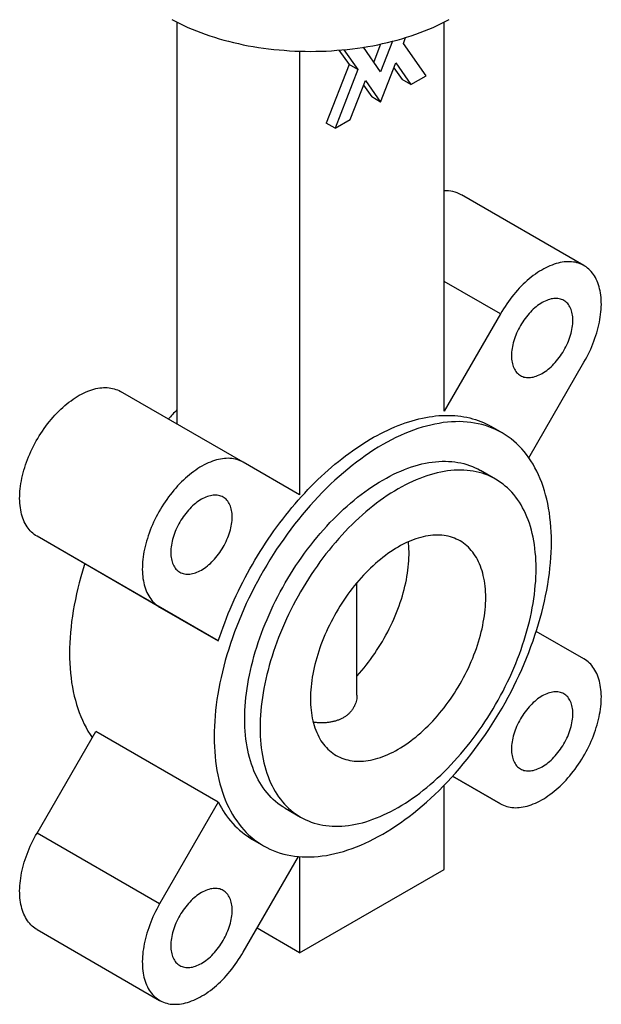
# Paper-space layout '_Isometrico' of a CAD drawing. Header units: millimetres. Extents: x -47 to 129, y -66 to 245.
# Tile 1 of 2: x -47 to 47, y -66 to 93. Entities that reach past the tile are written whole.
import ezdxf

# ---------------------------------------------------------------- set-up
doc = ezdxf.new("R2010")
doc.units = ezdxf.units.MM

psp = doc.layouts.new('_Isometrico')

# ---------------------------------------------------------------- linework, layer by layer
at = {"color": 7, "linetype": 'Continuous', "lineweight": 25}
for p, q in [((-21.57, 92.93), (-21.57, 28.04)), ((21.57, 30.08), (21.57, 92.93)), ((11.31, 89.38), (10.2, 86.51)), ((13.22, 89.83), (11.31, 84.92)), ((14.99, 89.49), (15.35, 90.43)), ((18.66, 84.26), (14.99, 89.49)), ((-1.77, 88.23), (-1.77, 16.61)), ((4.59, 88.39), (6.23, 86.07)), ((5.38, 88.46), (7.64, 85.25)), ((11.31, 84.92), (8.54, 88.86)), ((6.23, 86.07), (2.55, 76.6)), ((7.64, 85.25), (6.23, 86.07)), ((11.31, 80.02), (13.76, 86.34)), ((13.76, 86.34), (16.21, 82.85)), ((7.64, 85.25), (3.97, 75.78)), ((13.46, 85.56), (14.8, 83.67)), ((16.21, 82.85), (18.66, 84.26)), ((6.41, 77.19), (8.86, 83.51)), ((8.57, 82.74), (9.9, 80.84)), ((8.86, 83.51), (11.31, 80.02)), ((16.21, 82.85), (14.8, 83.67)), ((11.31, 80.02), (9.9, 80.84)), ((3.97, 75.78), (2.55, 76.6)), ((3.97, 75.78), (6.41, 77.19)), ((44.15, 53.61), (24.35, 65.04)), ((30.65, 45.81), (21.57, 30.08)), ((35.24, 22.59), (44.15, 38.02)), ((-10.85, 21.86), (-30.65, 33.29)), ((30.92, 26.61), (29.15, 27.63)), ((-1.77, 16.61), (-10.85, 21.86)), ((29.89, 19.12), (27.42, 20.55)), ((-24.35, -1.53), (-44.15, 9.9)), ((-34.68, 4.43), (-44.15, 9.9)), ((-14.88, -7), (-34.68, 4.43)), ((7.5, -15.75), (7.5, 2.42)), ((-24.35, -1.53), (-14.88, -7)), ((44.15, -9.9), (36.44, -5.45)), ((-44.15, -38.02), (-34.68, -21.61)), ((-14.88, -33.04), (-34.68, -21.61)), ((22.94, -28.84), (30.65, -33.29)), ((30.65, -33.29), (22.94, -28.84)), ((21.57, -43.89), (21.57, -30.31)), ((-14.88, -33.04), (-24.35, -49.45)), ((-4.08, -34.02), (-1.61, -35.44)), ((-24.35, -49.45), (-44.15, -38.02)), ((-9.35, -39.06), (-7.58, -40.08)), ((-10.85, -57.24), (-1.94, -41.82)), ((-1.77, -41.83), (-1.77, -57.36)), ((-1.77, -57.36), (21.57, -43.89)), ((-44.15, -53.61), (-24.35, -65.04)), ((-1.77, -57.36), (-8.63, -53.4))]:
    psp.add_line(p, q, dxfattribs=at)
at = {"color": 8, "linetype": 'Continuous', "lineweight": 25}
psp.add_line((30.65, 45.81), (21.57, 51.06), dxfattribs=at)
at = {"color": 7, "linetype": 'Continuous', "lineweight": 25, "flags": 128}
for points in [[(-22.37, 93.36), (-21.75, 93.02), (-21.11, 92.7), (-20.45, 92.39), (-19.78, 92.08), (-19.1, 91.79), (-18.41, 91.5), (-17.7, 91.23), (-16.98, 90.97), (-16.25, 90.72), (-15.51, 90.48), (-14.75, 90.25), (-13.99, 90.03), (-13.22, 89.83), (-12.44, 89.63), (-11.65, 89.45), (-10.85, 89.28), (-10.04, 89.12), (-9.23, 88.98), (-8.41, 88.84), (-7.59, 88.72), (-6.76, 88.61), (-5.92, 88.52), (-5.08, 88.44), (-4.24, 88.37), (-3.4, 88.31), (-2.55, 88.26), (-1.7, 88.23), (-0.85, 88.21), (0, 88.2), (0.85, 88.21), (1.7, 88.23), (2.55, 88.26), (3.4, 88.31), (4.24, 88.37), (5.08, 88.44), (5.92, 88.52), (6.76, 88.61), (7.59, 88.72), (8.41, 88.84), (9.23, 88.98), (10.04, 89.12), (10.85, 89.28), (11.65, 89.45), (12.44, 89.63), (13.22, 89.83), (13.99, 90.03), (14.75, 90.25), (15.51, 90.48), (16.25, 90.72), (16.98, 90.97), (17.7, 91.23), (18.41, 91.5), (19.1, 91.79), (19.78, 92.08), (20.45, 92.39), (21.11, 92.7), (21.75, 93.02), (22.37, 93.36)], [(44.15, 38.02), (44.38, 38.43), (44.61, 38.85), (44.83, 39.28), (45.03, 39.7), (45.23, 40.13), (45.42, 40.56), (45.6, 41), (45.76, 41.43), (45.92, 41.87), (46.07, 42.3), (46.2, 42.74), (46.33, 43.17), (46.44, 43.6), (46.54, 44.03), (46.63, 44.46), (46.71, 44.88), (46.78, 45.3), (46.84, 45.72), (46.88, 46.13), (46.92, 46.54), (46.94, 46.94), (46.95, 47.33), (46.94, 47.72), (46.93, 48.1), (46.9, 48.47), (46.86, 48.83), (46.81, 49.19), (46.75, 49.54), (46.68, 49.87), (46.59, 50.2), (46.49, 50.52), (46.39, 50.82), (46.27, 51.12), (46.14, 51.4), (45.99, 51.67), (45.84, 51.93), (45.68, 52.18), (45.51, 52.41), (45.32, 52.64), (45.13, 52.84), (44.93, 53.04), (44.72, 53.22), (44.5, 53.39), (44.27, 53.54), (44.03, 53.67), (43.78, 53.8), (43.53, 53.91), (43.27, 54), (43, 54.08), (42.72, 54.14), (42.44, 54.19), (42.15, 54.22), (41.85, 54.24), (41.55, 54.24), (41.25, 54.23), (40.94, 54.2), (40.62, 54.15), (40.3, 54.09), (39.98, 54.02), (39.65, 53.93), (39.32, 53.82), (38.99, 53.7), (38.66, 53.57), (38.32, 53.42), (37.99, 53.26), (37.65, 53.08), (37.32, 52.89), (36.98, 52.69), (36.64, 52.47), (36.31, 52.24), (35.97, 51.99), (35.64, 51.74), (35.31, 51.47), (34.98, 51.19), (34.66, 50.89), (34.34, 50.59), (34.02, 50.28), (33.71, 49.95), (33.4, 49.62), (33.1, 49.27), (32.8, 48.92), (32.51, 48.56), (32.22, 48.19), (31.94, 47.81), (31.67, 47.42), (31.4, 47.03), (31.14, 46.63), (30.89, 46.22), (30.65, 45.81)], [(42.35, 44.77), (42.34, 45.05), (42.33, 45.32), (42.3, 45.58), (42.25, 45.83), (42.2, 46.08), (42.14, 46.31), (42.06, 46.53), (41.97, 46.74), (41.87, 46.94), (41.76, 47.13), (41.65, 47.31), (41.52, 47.47), (41.38, 47.62), (41.23, 47.75), (41.07, 47.87), (40.9, 47.98), (40.72, 48.07), (40.54, 48.15), (40.35, 48.21), (40.15, 48.26), (39.94, 48.29), (39.73, 48.3), (39.52, 48.31), (39.29, 48.29), (39.07, 48.26), (38.84, 48.22), (38.6, 48.16), (38.37, 48.08), (38.13, 47.99), (37.88, 47.88), (37.64, 47.77), (37.4, 47.63), (37.16, 47.49), (36.91, 47.32), (36.67, 47.15), (36.43, 46.97), (36.2, 46.77), (35.96, 46.56), (35.73, 46.34), (35.51, 46.1), (35.28, 45.86), (35.07, 45.61), (34.85, 45.35), (34.65, 45.08), (34.45, 44.81), (34.26, 44.52), (34.08, 44.23), (33.9, 43.94), (33.73, 43.64), (33.57, 43.33), (33.42, 43.03), (33.28, 42.72), (33.15, 42.4), (33.03, 42.09), (32.92, 41.78), (32.83, 41.46), (32.74, 41.15), (32.66, 40.84), (32.6, 40.53), (32.54, 40.23), (32.5, 39.93), (32.47, 39.63), (32.46, 39.34), (32.45, 39.06), (32.46, 38.78), (32.47, 38.51), (32.5, 38.25), (32.54, 38), (32.6, 37.76), (32.66, 37.52), (32.74, 37.3), (32.83, 37.09), (32.92, 36.89), (33.03, 36.7), (33.15, 36.53), (33.28, 36.37), (33.42, 36.22), (33.57, 36.08), (33.73, 35.96), (33.9, 35.85), (34.08, 35.76), (34.26, 35.69), (34.45, 35.62), (34.65, 35.58), (34.85, 35.54), (35.07, 35.53), (35.28, 35.53), (35.51, 35.54), (35.73, 35.57), (35.96, 35.62), (36.2, 35.68), (36.43, 35.75), (36.67, 35.84), (36.91, 35.95), (37.16, 36.07), (37.4, 36.2), (37.64, 36.35), (37.88, 36.51), (38.13, 36.68), (38.37, 36.87), (38.6, 37.07), (38.84, 37.28), (39.07, 37.5), (39.29, 37.73), (39.52, 37.97), (39.73, 38.22), (39.94, 38.48), (40.15, 38.75), (40.35, 39.03), (40.54, 39.31), (40.72, 39.6), (40.9, 39.9), (41.07, 40.2), (41.23, 40.5), (41.38, 40.81), (41.52, 41.12), (41.65, 41.43), (41.76, 41.74), (41.87, 42.06), (41.97, 42.37), (42.06, 42.68), (42.14, 42.99), (42.2, 43.3), (42.25, 43.6), (42.3, 43.9), (42.33, 44.2), (42.34, 44.49), (42.35, 44.77)], [(-44.15, 9.9), (-44.38, 10.05), (-44.61, 10.21), (-44.83, 10.38), (-45.03, 10.57), (-45.23, 10.77), (-45.42, 10.98), (-45.6, 11.21), (-45.76, 11.45), (-45.92, 11.71), (-46.07, 11.97), (-46.2, 12.25), (-46.33, 12.54), (-46.44, 12.84), (-46.54, 13.15), (-46.63, 13.47), (-46.71, 13.81), (-46.78, 14.15), (-46.84, 14.5), (-46.88, 14.86), (-46.92, 15.23), (-46.94, 15.6), (-46.95, 15.99), (-46.94, 16.38), (-46.93, 16.78), (-46.9, 17.18), (-46.86, 17.59), (-46.81, 18), (-46.75, 18.42), (-46.68, 18.84), (-46.59, 19.27), (-46.49, 19.7), (-46.39, 20.13), (-46.27, 20.56), (-46.14, 20.99), (-45.99, 21.43), (-45.84, 21.86), (-45.68, 22.3), (-45.51, 22.73), (-45.32, 23.16), (-45.13, 23.6), (-44.93, 24.02), (-44.72, 24.45), (-44.5, 24.87), (-44.27, 25.29), (-44.03, 25.7), (-43.78, 26.11), (-43.53, 26.51), (-43.27, 26.9), (-43, 27.29), (-42.72, 27.68), (-42.44, 28.05), (-42.15, 28.42), (-41.85, 28.77), (-41.55, 29.12), (-41.25, 29.46), (-40.94, 29.79), (-40.62, 30.11), (-40.3, 30.42), (-39.98, 30.72), (-39.65, 31.01), (-39.32, 31.28), (-38.99, 31.54), (-38.66, 31.79), (-38.32, 32.03), (-37.99, 32.26), (-37.65, 32.47), (-37.32, 32.67), (-36.98, 32.85), (-36.64, 33.02), (-36.31, 33.18), (-35.97, 33.32), (-35.64, 33.45), (-35.31, 33.56), (-34.98, 33.65), (-34.66, 33.74), (-34.34, 33.8), (-34.02, 33.86), (-33.71, 33.89), (-33.4, 33.91), (-33.1, 33.92), (-32.8, 33.91), (-32.51, 33.89), (-32.22, 33.84), (-31.94, 33.79), (-31.67, 33.72), (-31.4, 33.63), (-31.14, 33.53), (-30.89, 33.42), (-30.65, 33.29)], [(-14.88, -7), (-14.64, -6.26), (-14.38, -5.52), (-14.12, -4.78), (-13.85, -4.05), (-13.56, -3.31), (-13.27, -2.57), (-12.96, -1.84), (-12.65, -1.11), (-12.32, -0.38), (-11.99, 0.35), (-11.64, 1.07), (-11.29, 1.8), (-10.92, 2.51), (-10.55, 3.23), (-10.17, 3.94), (-9.78, 4.65), (-9.38, 5.35), (-8.97, 6.05), (-8.56, 6.74), (-8.13, 7.43), (-7.7, 8.11), (-7.26, 8.78), (-6.81, 9.45), (-6.36, 10.11), (-5.9, 10.77), (-5.43, 11.42), (-4.95, 12.06), (-4.47, 12.69), (-3.98, 13.31), (-3.49, 13.93), (-2.99, 14.54), (-2.48, 15.13), (-1.97, 15.72), (-1.45, 16.3), (-0.93, 16.87), (-0.41, 17.43), (0.13, 17.98), (0.66, 18.52), (1.2, 19.05), (1.74, 19.57), (2.29, 20.08), (2.84, 20.57), (3.39, 21.06), (3.95, 21.53), (4.51, 21.99), (5.07, 22.43), (5.63, 22.87), (6.2, 23.29), (6.76, 23.7), (7.33, 24.1), (7.9, 24.48), (8.47, 24.85), (9.04, 25.21), (9.61, 25.56), (10.19, 25.89), (10.76, 26.2), (11.33, 26.5), (11.9, 26.79), (12.47, 27.06), (13.03, 27.32), (13.6, 27.57), (14.17, 27.8), (14.73, 28.01), (15.29, 28.21), (15.85, 28.4), (16.41, 28.57), (16.96, 28.72), (17.51, 28.86), (18.06, 28.99), (18.6, 29.1), (19.14, 29.19), (19.67, 29.27), (20.2, 29.33), (20.73, 29.38), (21.25, 29.41), (21.77, 29.43), (22.28, 29.43), (22.79, 29.42), (23.29, 29.39), (23.78, 29.34), (24.27, 29.28), (24.75, 29.21), (25.23, 29.11), (25.7, 29.01), (26.16, 28.89), (26.61, 28.75), (27.06, 28.6), (27.5, 28.43), (27.93, 28.25), (28.36, 28.05), (28.77, 27.84), (29.15, 27.63)], [(38.89, 8.98), (38.88, 9.8), (38.85, 10.6), (38.81, 11.4), (38.74, 12.18), (38.66, 12.95), (38.56, 13.7), (38.44, 14.45), (38.3, 15.17), (38.14, 15.89), (37.96, 16.58), (37.77, 17.26), (37.56, 17.93), (37.33, 18.57), (37.08, 19.2), (36.82, 19.81), (36.54, 20.41), (36.24, 20.98), (35.92, 21.54), (35.59, 22.08), (35.24, 22.59), (34.88, 23.09), (34.5, 23.57), (34.1, 24.02), (33.69, 24.46), (33.27, 24.87), (32.82, 25.26), (32.37, 25.63), (31.9, 25.98), (31.41, 26.3), (30.92, 26.61), (30.41, 26.89), (29.88, 27.14), (29.35, 27.38), (28.8, 27.59), (28.24, 27.77), (27.67, 27.94), (27.09, 28.07), (26.49, 28.19), (25.89, 28.28), (25.28, 28.35), (24.66, 28.39), (24.03, 28.41), (23.39, 28.4), (22.74, 28.38), (22.09, 28.32), (21.42, 28.25), (20.75, 28.14), (20.08, 28.02), (19.4, 27.87), (18.71, 27.7), (18.02, 27.5), (17.33, 27.28), (16.63, 27.04), (15.93, 26.77), (15.22, 26.48), (14.51, 26.17), (13.8, 25.84), (13.09, 25.48), (12.38, 25.1), (11.67, 24.7), (10.95, 24.28), (10.24, 23.84), (9.53, 23.37), (8.82, 22.89), (8.11, 22.38), (7.41, 21.86), (6.71, 21.31), (6.01, 20.75), (5.31, 20.16), (4.62, 19.56), (3.94, 18.94), (3.25, 18.31), (2.58, 17.65), (1.91, 16.98), (1.25, 16.29), (0.59, 15.59), (-0.05, 14.87), (-0.69, 14.14), (-1.32, 13.39), (-1.94, 12.63), (-2.56, 11.86), (-3.16, 11.07), (-3.75, 10.27), (-4.33, 9.46), (-4.91, 8.64), (-5.47, 7.81), (-6.01, 6.96), (-6.55, 6.11), (-7.07, 5.25), (-7.58, 4.38), (-8.08, 3.5), (-8.56, 2.62), (-9.03, 1.73), (-9.49, 0.83), (-9.93, -0.07), (-10.36, -0.97), (-10.77, -1.88), (-11.16, -2.79), (-11.54, -3.71), (-11.91, -4.63), (-12.26, -5.55), (-12.59, -6.47), (-12.9, -7.39), (-13.2, -8.31), (-13.48, -9.22), (-13.75, -10.14), (-13.99, -11.06), (-14.22, -11.97), (-14.44, -12.88), (-14.63, -13.78), (-14.8, -14.68), (-14.96, -15.57), (-15.1, -16.46), (-15.22, -17.34), (-15.32, -18.21), (-15.41, -19.08), (-15.47, -19.94), (-15.52, -20.78), (-15.55, -21.62), (-15.56, -22.45), (-15.55, -23.27), (-15.52, -24.07), (-15.47, -24.87), (-15.41, -25.65), (-15.32, -26.42), (-15.22, -27.18), (-15.1, -27.92), (-14.96, -28.64), (-14.8, -29.36), (-14.63, -30.05), (-14.44, -30.73), (-14.22, -31.4), (-13.99, -32.04), (-13.75, -32.67), (-13.48, -33.29), (-13.2, -33.88), (-12.9, -34.45), (-12.59, -35.01), (-12.26, -35.55), (-11.91, -36.06), (-11.54, -36.56), (-11.16, -37.04), (-10.77, -37.49), (-10.36, -37.93), (-9.93, -38.34), (-9.49, -38.73), (-9.03, -39.1), (-8.56, -39.45), (-8.08, -39.77), (-7.58, -40.08), (-7.07, -40.36), (-6.55, -40.61), (-6.01, -40.85), (-5.47, -41.06), (-4.91, -41.24), (-4.33, -41.41), (-3.75, -41.54), (-3.16, -41.66), (-2.56, -41.75), (-1.94, -41.82), (-1.32, -41.86), (-0.69, -41.88), (-0.05, -41.88), (0.59, -41.85), (1.25, -41.79), (1.91, -41.72), (2.58, -41.62), (3.25, -41.49), (3.94, -41.34), (4.62, -41.17), (5.31, -40.97), (6.01, -40.75), (6.71, -40.51), (7.41, -40.24), (8.11, -39.95), (8.82, -39.64), (9.53, -39.31), (10.24, -38.95), (10.95, -38.57), (11.67, -38.17), (12.38, -37.75), (13.09, -37.31), (13.8, -36.84), (14.51, -36.36), (15.22, -35.85), (15.93, -35.33), (16.63, -34.78), (17.33, -34.22), (18.02, -33.63), (18.71, -33.03), (19.4, -32.41), (20.08, -31.78), (20.75, -31.12), (21.42, -30.45), (22.09, -29.77), (22.74, -29.06), (23.39, -28.34), (24.03, -27.61), (24.66, -26.86), (25.28, -26.1), (25.89, -25.33), (26.49, -24.54), (27.09, -23.74), (27.67, -22.93), (28.24, -22.11), (28.8, -21.28), (29.35, -20.43), (29.88, -19.58), (30.41, -18.72), (30.92, -17.85), (31.41, -16.98), (31.9, -16.09), (32.37, -15.2), (32.82, -14.31), (33.27, -13.4), (33.69, -12.5), (34.1, -11.59), (34.5, -10.68), (34.88, -9.76), (35.24, -8.84), (35.59, -7.92), (35.92, -7), (36.24, -6.08), (36.54, -5.16), (36.82, -4.25), (37.08, -3.33), (37.33, -2.41), (37.56, -1.5), (37.77, -0.6), (37.96, 0.31), (38.14, 1.21), (38.3, 2.1), (38.44, 2.99), (38.56, 3.87), (38.66, 4.74), (38.74, 5.61), (38.81, 6.47), (38.85, 7.31), (38.88, 8.15), (38.89, 8.98)], [(-10.85, 21.86), (-11.09, 21.99), (-11.34, 22.1), (-11.6, 22.2), (-11.87, 22.29), (-12.14, 22.36), (-12.42, 22.42), (-12.71, 22.46), (-13, 22.48), (-13.3, 22.49), (-13.6, 22.48), (-13.91, 22.46), (-14.22, 22.43), (-14.54, 22.37), (-14.86, 22.31), (-15.18, 22.22), (-15.51, 22.13), (-15.84, 22.02), (-16.17, 21.89), (-16.51, 21.75), (-16.84, 21.59), (-17.18, 21.42), (-17.52, 21.24), (-17.85, 21.04), (-18.19, 20.83), (-18.53, 20.6), (-18.86, 20.37), (-19.19, 20.11), (-19.52, 19.85), (-19.85, 19.58), (-20.18, 19.29), (-20.5, 18.99), (-20.82, 18.68), (-21.14, 18.36), (-21.45, 18.03), (-21.75, 17.69), (-22.05, 17.35), (-22.35, 16.99), (-22.64, 16.62), (-22.92, 16.25), (-23.2, 15.86), (-23.47, 15.47), (-23.73, 15.08), (-23.98, 14.68), (-24.23, 14.27), (-24.47, 13.86), (-24.7, 13.44), (-24.92, 13.02), (-25.13, 12.59), (-25.33, 12.17), (-25.53, 11.73), (-25.71, 11.3), (-25.88, 10.87), (-26.04, 10.43), (-26.2, 10), (-26.34, 9.56), (-26.47, 9.13), (-26.59, 8.7), (-26.69, 8.27), (-26.79, 7.84), (-26.88, 7.41), (-26.95, 6.99), (-27.01, 6.57), (-27.06, 6.16), (-27.1, 5.75), (-27.13, 5.35), (-27.14, 4.95), (-27.15, 4.56), (-27.14, 4.17), (-27.12, 3.8), (-27.08, 3.43), (-27.04, 3.07), (-26.98, 2.72), (-26.92, 2.38), (-26.84, 2.04), (-26.74, 1.72), (-26.64, 1.41), (-26.53, 1.11), (-26.4, 0.82), (-26.27, 0.54), (-26.12, 0.28), (-25.96, 0.02), (-25.8, -0.22), (-25.62, -0.44), (-25.43, -0.66), (-25.23, -0.86), (-25.03, -1.05), (-24.81, -1.22), (-24.58, -1.38), (-24.35, -1.53)], [(-4.08, -34.02), (-4.08, -34.02), (-4.49, -33.77), (-4.89, -33.5), (-5.27, -33.22), (-5.64, -32.92), (-6, -32.59), (-6.35, -32.26), (-6.69, -31.9), (-7.01, -31.53), (-7.32, -31.14), (-7.62, -30.73), (-7.91, -30.31), (-8.18, -29.87), (-8.44, -29.41), (-8.68, -28.94), (-8.91, -28.46), (-9.13, -27.96), (-9.33, -27.44), (-9.52, -26.91), (-9.69, -26.37), (-9.85, -25.81), (-9.99, -25.24), (-10.12, -24.66), (-10.23, -24.07), (-10.33, -23.46), (-10.42, -22.84), (-10.48, -22.21), (-10.54, -21.57), (-10.58, -20.92), (-10.6, -20.26), (-10.61, -19.59), (-10.6, -18.92), (-10.58, -18.23), (-10.54, -17.54), (-10.48, -16.83), (-10.42, -16.13), (-10.33, -15.41), (-10.23, -14.69), (-10.12, -13.97), (-9.99, -13.23), (-9.85, -12.5), (-9.69, -11.76), (-9.52, -11.02), (-9.33, -10.27), (-9.13, -9.52), (-8.91, -8.77), (-8.68, -8.02), (-8.44, -7.27), (-8.18, -6.52), (-7.91, -5.76), (-7.62, -5.01), (-7.32, -4.26), (-7.01, -3.51), (-6.69, -2.76), (-6.35, -2.02), (-6, -1.28), (-5.64, -0.54), (-5.27, 0.19), (-4.89, 0.92), (-4.49, 1.64), (-4.08, 2.36), (-3.67, 3.07), (-3.24, 3.78), (-2.8, 4.47), (-2.35, 5.16), (-1.89, 5.84), (-1.42, 6.52), (-0.95, 7.18), (-0.46, 7.83), (0.03, 8.48), (0.53, 9.11), (1.04, 9.73), (1.56, 10.34), (2.08, 10.94), (2.61, 11.53), (3.14, 12.11), (3.69, 12.67), (4.23, 13.22), (4.78, 13.75), (5.34, 14.27), (5.9, 14.78), (6.47, 15.27), (7.04, 15.75), (7.61, 16.21), (8.18, 16.66), (8.76, 17.09), (9.34, 17.5), (9.92, 17.9), (10.5, 18.28), (11.08, 18.64), (11.67, 18.99), (12.25, 19.31), (12.83, 19.62), (13.41, 19.92), (14, 20.19), (14.57, 20.44), (15.15, 20.68), (15.73, 20.9), (16.3, 21.1), (16.87, 21.28), (17.43, 21.44), (17.99, 21.58), (18.55, 21.7), (19.1, 21.8), (19.65, 21.89), (20.19, 21.95), (20.73, 21.99), (21.26, 22.02), (21.78, 22.02), (22.3, 22), (22.8, 21.97), (23.31, 21.91), (23.8, 21.84), (24.28, 21.75), (24.76, 21.63), (25.23, 21.5), (25.68, 21.35), (26.13, 21.17), (26.57, 20.98), (27, 20.77), (27.42, 20.55)], [(36.42, 4.69), (36.41, 5.36), (36.39, 6.02), (36.35, 6.67), (36.29, 7.31), (36.23, 7.94), (36.14, 8.56), (36.04, 9.17), (35.93, 9.76), (35.8, 10.34), (35.66, 10.91), (35.5, 11.47), (35.33, 12.01), (35.14, 12.54), (34.94, 13.06), (34.72, 13.56), (34.49, 14.04), (34.25, 14.51), (33.99, 14.97), (33.72, 15.41), (33.43, 15.83), (33.13, 16.24), (32.82, 16.63), (32.5, 17), (32.16, 17.36), (31.81, 17.7), (31.45, 18.02), (31.08, 18.32), (30.69, 18.6), (30.3, 18.87), (29.89, 19.12), (29.47, 19.34), (29.05, 19.55), (28.61, 19.75), (28.16, 19.92), (27.7, 20.07), (27.23, 20.2), (26.76, 20.32), (26.27, 20.41), (25.78, 20.49), (25.28, 20.54), (24.77, 20.58), (24.25, 20.59), (23.73, 20.59), (23.2, 20.56), (22.67, 20.52), (22.12, 20.46), (21.58, 20.37), (21.03, 20.27), (20.47, 20.15), (19.91, 20.01), (19.34, 19.85), (18.77, 19.67), (18.2, 19.47), (17.63, 19.25), (17.05, 19.02), (16.47, 18.76), (15.89, 18.49), (15.31, 18.19), (14.73, 17.88), (14.14, 17.56), (13.56, 17.21), (12.98, 16.85), (12.39, 16.47), (11.81, 16.07), (11.23, 15.66), (10.66, 15.23), (10.08, 14.78), (9.51, 14.32), (8.94, 13.84), (8.38, 13.35), (7.82, 12.85), (7.26, 12.32), (6.71, 11.79), (6.16, 11.24), (5.62, 10.68), (5.08, 10.1), (4.55, 9.52), (4.03, 8.92), (3.51, 8.3), (3.01, 7.68), (2.5, 7.05), (2.01, 6.4), (1.53, 5.75), (1.05, 5.09), (0.58, 4.41), (0.12, 3.73), (-0.32, 3.04), (-0.76, 2.35), (-1.19, 1.64), (-1.61, 0.93), (-2.01, 0.21), (-2.41, -0.51), (-2.8, -1.24), (-3.17, -1.97), (-3.53, -2.71), (-3.88, -3.45), (-4.21, -4.19), (-4.54, -4.94), (-4.85, -5.69), (-5.15, -6.44), (-5.43, -7.19), (-5.7, -7.94), (-5.96, -8.7), (-6.21, -9.45), (-6.44, -10.2), (-6.65, -10.95), (-6.85, -11.7), (-7.04, -12.44), (-7.21, -13.19), (-7.37, -13.93), (-7.52, -14.66), (-7.64, -15.39), (-7.76, -16.12), (-7.86, -16.84), (-7.94, -17.56), (-8.01, -18.26), (-8.06, -18.96), (-8.1, -19.66), (-8.12, -20.34), (-8.13, -21.02), (-8.12, -21.69), (-8.1, -22.35), (-8.06, -23), (-8.01, -23.64), (-7.94, -24.27), (-7.86, -24.89), (-7.76, -25.49), (-7.64, -26.09), (-7.52, -26.67), (-7.37, -27.24), (-7.21, -27.8), (-7.04, -28.34), (-6.85, -28.87), (-6.65, -29.39), (-6.44, -29.89), (-6.21, -30.37), (-5.96, -30.84), (-5.7, -31.3), (-5.43, -31.74), (-5.15, -32.16), (-4.85, -32.57), (-4.54, -32.96), (-4.21, -33.33), (-3.88, -33.69), (-3.53, -34.02), (-3.17, -34.34), (-2.8, -34.65), (-2.41, -34.93), (-2.01, -35.2), (-1.61, -35.44), (-1.19, -35.67), (-0.76, -35.88), (-0.32, -36.07), (0.12, -36.25), (0.58, -36.4), (1.05, -36.53), (1.53, -36.64), (2.01, -36.74), (2.5, -36.81), (3.01, -36.87), (3.51, -36.9), (4.03, -36.92), (4.55, -36.92), (5.08, -36.89), (5.62, -36.85), (6.16, -36.78), (6.71, -36.7), (7.26, -36.6), (7.82, -36.48), (8.38, -36.34), (8.94, -36.18), (9.51, -36), (10.08, -35.8), (10.66, -35.58), (11.23, -35.34), (11.81, -35.09), (12.39, -34.81), (12.98, -34.52), (13.56, -34.21), (14.14, -33.89), (14.73, -33.54), (15.31, -33.18), (15.89, -32.8), (16.47, -32.4), (17.05, -31.99), (17.63, -31.56), (18.2, -31.11), (18.77, -30.65), (19.34, -30.17), (19.91, -29.68), (20.47, -29.17), (21.03, -28.65), (21.58, -28.12), (22.12, -27.57), (22.67, -27.01), (23.2, -26.43), (23.73, -25.84), (24.25, -25.24), (24.77, -24.63), (25.28, -24.01), (25.78, -23.38), (26.27, -22.73), (26.76, -22.08), (27.23, -21.41), (27.7, -20.74), (28.16, -20.06), (28.61, -19.37), (29.05, -18.67), (29.47, -17.97), (29.89, -17.26), (30.3, -16.54), (30.69, -15.82), (31.08, -15.09), (31.45, -14.36), (31.81, -13.62), (32.16, -12.88), (32.5, -12.14), (32.82, -11.39), (33.13, -10.64), (33.43, -9.89), (33.72, -9.14), (33.99, -8.38), (34.25, -7.63), (34.49, -6.88), (34.72, -6.13), (34.94, -5.38), (35.14, -4.63), (35.33, -3.88), (35.5, -3.14), (35.66, -2.4), (35.8, -1.67), (35.93, -0.93), (36.04, -0.21), (36.14, 0.51), (36.23, 1.23), (36.29, 1.94), (36.35, 2.64), (36.39, 3.33), (36.41, 4.02), (36.42, 4.69)], [(-12.65, 13.02), (-12.66, 13.3), (-12.67, 13.57), (-12.7, 13.83), (-12.75, 14.08), (-12.8, 14.33), (-12.86, 14.56), (-12.94, 14.78), (-13.03, 14.99), (-13.13, 15.19), (-13.24, 15.38), (-13.35, 15.56), (-13.48, 15.72), (-13.62, 15.87), (-13.77, 16), (-13.93, 16.12), (-14.1, 16.23), (-14.28, 16.32), (-14.46, 16.4), (-14.65, 16.46), (-14.85, 16.51), (-15.06, 16.54), (-15.27, 16.55), (-15.48, 16.55), (-15.71, 16.54), (-15.93, 16.51), (-16.16, 16.46), (-16.4, 16.4), (-16.63, 16.33), (-16.87, 16.24), (-17.12, 16.13), (-17.36, 16.01), (-17.6, 15.88), (-17.84, 15.73), (-18.09, 15.57), (-18.33, 15.4), (-18.57, 15.21), (-18.8, 15.02), (-19.04, 14.81), (-19.27, 14.58), (-19.49, 14.35), (-19.72, 14.11), (-19.93, 13.86), (-20.15, 13.6), (-20.35, 13.33), (-20.55, 13.05), (-20.74, 12.77), (-20.92, 12.48), (-21.1, 12.19), (-21.27, 11.89), (-21.43, 11.58), (-21.58, 11.28), (-21.72, 10.97), (-21.85, 10.65), (-21.97, 10.34), (-22.08, 10.03), (-22.17, 9.71), (-22.26, 9.4), (-22.34, 9.09), (-22.4, 8.78), (-22.46, 8.48), (-22.5, 8.18), (-22.53, 7.88), (-22.54, 7.59), (-22.55, 7.31), (-22.54, 7.03), (-22.53, 6.76), (-22.5, 6.5), (-22.46, 6.25), (-22.4, 6.01), (-22.34, 5.77), (-22.26, 5.55), (-22.17, 5.34), (-22.08, 5.14), (-21.97, 4.95), (-21.85, 4.78), (-21.72, 4.61), (-21.58, 4.47), (-21.43, 4.33), (-21.27, 4.21), (-21.1, 4.1), (-20.92, 4.01), (-20.74, 3.93), (-20.55, 3.87), (-20.35, 3.83), (-20.15, 3.79), (-19.93, 3.78), (-19.72, 3.78), (-19.49, 3.79), (-19.27, 3.82), (-19.04, 3.87), (-18.8, 3.93), (-18.57, 4), (-18.33, 4.09), (-18.09, 4.2), (-17.84, 4.32), (-17.6, 4.45), (-17.36, 4.6), (-17.12, 4.76), (-16.87, 4.93), (-16.63, 5.12), (-16.4, 5.32), (-16.16, 5.53), (-15.93, 5.75), (-15.71, 5.98), (-15.48, 6.22), (-15.27, 6.47), (-15.06, 6.73), (-14.85, 7), (-14.65, 7.28), (-14.46, 7.56), (-14.28, 7.85), (-14.1, 8.14), (-13.93, 8.44), (-13.77, 8.75), (-13.62, 9.06), (-13.48, 9.37), (-13.35, 9.68), (-13.24, 9.99), (-13.13, 10.3), (-13.03, 10.62), (-12.94, 10.93), (-12.86, 11.24), (-12.8, 11.55), (-12.75, 11.85), (-12.7, 12.15), (-12.67, 12.45), (-12.66, 12.74), (-12.65, 13.02)], [(28.28, 0), (28.28, 0.47), (28.26, 0.94), (28.23, 1.39), (28.19, 1.84), (28.13, 2.28), (28.07, 2.71), (27.99, 3.13), (27.9, 3.55), (27.8, 3.95), (27.69, 4.34), (27.57, 4.72), (27.43, 5.09), (27.29, 5.45), (27.13, 5.8), (26.96, 6.14), (26.78, 6.46), (26.59, 6.77), (26.39, 7.07), (26.18, 7.36), (25.96, 7.63), (25.73, 7.89), (25.49, 8.14), (25.24, 8.37), (24.98, 8.59), (24.71, 8.79), (24.43, 8.98), (24.14, 9.16), (23.85, 9.32), (23.54, 9.46), (23.23, 9.59), (22.91, 9.71), (22.59, 9.81), (22.25, 9.9), (21.91, 9.97), (21.57, 10.02), (21.21, 10.06), (20.85, 10.09), (20.49, 10.09), (20.12, 10.09), (19.74, 10.06), (19.36, 10.03), (18.98, 9.97), (18.59, 9.91), (18.2, 9.82), (17.8, 9.72), (17.4, 9.61), (17, 9.48), (16.6, 9.34), (16.19, 9.18), (15.78, 9), (15.37, 8.82), (14.96, 8.61), (14.55, 8.4), (14.14, 8.17), (13.73, 7.92), (13.32, 7.66), (12.91, 7.39), (12.5, 7.11), (12.09, 6.81), (11.69, 6.5), (11.28, 6.18), (10.88, 5.84), (10.48, 5.5), (10.09, 5.14), (9.69, 4.77), (9.31, 4.39), (8.92, 4), (8.54, 3.6), (8.17, 3.19), (7.8, 2.77), (7.43, 2.34), (7.07, 1.9), (6.72, 1.45), (6.37, 0.99), (6.03, 0.53), (5.7, 0.06), (5.37, -0.42), (5.05, -0.9), (4.74, -1.39), (4.44, -1.89), (4.14, -2.39), (3.86, -2.9), (3.58, -3.41), (3.31, -3.92), (3.05, -4.44), (2.8, -4.96), (2.56, -5.48), (2.33, -6.01), (2.11, -6.54), (1.89, -7.07), (1.69, -7.6), (1.5, -8.13), (1.33, -8.66), (1.16, -9.19), (1, -9.72), (0.85, -10.25), (0.72, -10.78), (0.59, -11.3), (0.48, -11.82), (0.38, -12.34), (0.29, -12.86), (0.21, -13.37), (0.15, -13.88), (0.1, -14.38), (0.05, -14.87), (0.02, -15.36), (0.01, -15.85), (0, -16.33), (0.01, -16.8), (0.02, -17.26), (0.05, -17.72), (0.1, -18.17), (0.15, -18.61), (0.21, -19.04), (0.29, -19.46), (0.38, -19.87), (0.48, -20.28), (0.59, -20.67), (0.72, -21.05), (0.85, -21.42), (1, -21.78), (1.16, -22.13), (1.33, -22.46), (1.5, -22.79), (1.69, -23.1), (1.89, -23.4), (2.11, -23.69), (2.33, -23.96), (2.56, -24.22), (2.8, -24.46), (3.05, -24.7), (3.31, -24.92), (3.58, -25.12), (3.86, -25.31), (4.14, -25.48), (4.44, -25.65), (4.74, -25.79), (5.05, -25.92), (5.37, -26.04), (5.7, -26.14), (6.03, -26.22), (6.37, -26.29), (6.72, -26.35), (7.07, -26.39), (7.43, -26.41), (7.8, -26.42), (8.17, -26.42), (8.54, -26.39), (8.92, -26.36), (9.31, -26.3), (9.69, -26.23), (10.09, -26.15), (10.48, -26.05), (10.88, -25.94), (11.28, -25.81), (11.69, -25.66), (12.09, -25.51), (12.5, -25.33), (12.91, -25.14), (13.32, -24.94), (13.73, -24.73), (14.14, -24.49), (14.55, -24.25), (14.96, -23.99), (15.37, -23.72), (15.78, -23.44), (16.19, -23.14), (16.6, -22.83), (17, -22.51), (17.4, -22.17), (17.8, -21.83), (18.2, -21.47), (18.59, -21.1), (18.98, -20.72), (19.36, -20.33), (19.74, -19.93), (20.12, -19.51), (20.49, -19.09), (20.85, -18.66), (21.21, -18.22), (21.57, -17.78), (21.91, -17.32), (22.25, -16.86), (22.59, -16.39), (22.91, -15.91), (23.23, -15.43), (23.54, -14.94), (23.85, -14.44), (24.14, -13.94), (24.43, -13.43), (24.71, -12.92), (24.98, -12.41), (25.24, -11.89), (25.49, -11.37), (25.73, -10.84), (25.96, -10.32), (26.18, -9.79), (26.39, -9.26), (26.59, -8.73), (26.78, -8.2), (26.96, -7.67), (27.13, -7.14), (27.29, -6.61), (27.43, -6.08), (27.57, -5.55), (27.69, -5.03), (27.8, -4.5), (27.9, -3.99), (27.99, -3.47), (28.07, -2.96), (28.13, -2.45), (28.19, -1.95), (28.23, -1.45), (28.26, -0.96), (28.28, -0.48), (28.28, 0)], [(7.5, -12.64), (7.53, -12.61), (7.9, -12.19), (8.27, -11.77), (8.64, -11.33), (8.99, -10.89), (9.34, -10.44), (9.69, -9.98), (10.03, -9.51), (10.36, -9.03), (10.68, -8.55), (11, -8.07), (11.31, -7.57), (11.61, -7.07), (11.9, -6.57), (12.18, -6.06), (12.46, -5.54), (12.72, -5.03), (12.98, -4.51), (13.22, -3.98), (13.46, -3.46), (13.69, -2.93), (13.9, -2.4), (14.11, -1.87), (14.31, -1.34), (14.49, -0.8), (14.67, -0.27), (14.83, 0.26), (14.98, 0.79), (15.12, 1.32), (15.25, 1.84), (15.37, 2.37), (15.48, 2.89), (15.57, 3.41), (15.66, 3.92), (15.73, 4.43), (15.79, 4.94), (15.84, 5.44), (15.87, 5.93), (15.9, 6.42), (15.91, 6.9), (15.91, 7.38), (15.9, 7.85), (15.87, 8.31), (15.84, 8.76), (15.81, 9.02)], [(-36.44, 5.45), (-36.54, 5.16), (-36.82, 4.25), (-37.08, 3.33), (-37.33, 2.41), (-37.56, 1.5), (-37.77, 0.6), (-37.96, -0.31), (-38.14, -1.21), (-38.3, -2.1), (-38.44, -2.99), (-38.56, -3.87), (-38.66, -4.74), (-38.74, -5.61), (-38.81, -6.47), (-38.85, -7.31), (-38.88, -8.15), (-38.89, -8.98), (-38.88, -9.8), (-38.85, -10.6), (-38.81, -11.4), (-38.74, -12.18), (-38.66, -12.95), (-38.56, -13.7), (-38.44, -14.45), (-38.3, -15.17), (-38.14, -15.89), (-37.96, -16.58), (-37.77, -17.26), (-37.56, -17.93), (-37.33, -18.57), (-37.08, -19.2), (-36.82, -19.81), (-36.54, -20.41), (-36.24, -20.98), (-35.92, -21.54), (-35.59, -22.08), (-35.24, -22.59)], [(30.65, -33.29), (30.89, -33.42), (31.14, -33.53), (31.4, -33.63), (31.67, -33.72), (31.94, -33.79), (32.22, -33.84), (32.51, -33.89), (32.8, -33.91), (33.1, -33.92), (33.4, -33.91), (33.71, -33.89), (34.02, -33.86), (34.34, -33.8), (34.66, -33.74), (34.98, -33.65), (35.31, -33.56), (35.64, -33.45), (35.97, -33.32), (36.31, -33.18), (36.64, -33.02), (36.98, -32.85), (37.32, -32.67), (37.65, -32.47), (37.99, -32.26), (38.32, -32.03), (38.66, -31.79), (38.99, -31.54), (39.32, -31.28), (39.65, -31.01), (39.98, -30.72), (40.3, -30.42), (40.62, -30.11), (40.94, -29.79), (41.25, -29.46), (41.55, -29.12), (41.85, -28.77), (42.15, -28.42), (42.44, -28.05), (42.72, -27.68), (43, -27.29), (43.27, -26.9), (43.53, -26.51), (43.78, -26.11), (44.03, -25.7), (44.27, -25.29), (44.5, -24.87), (44.72, -24.45), (44.93, -24.02), (45.13, -23.6), (45.32, -23.16), (45.51, -22.73), (45.68, -22.3), (45.84, -21.86), (45.99, -21.43), (46.14, -20.99), (46.27, -20.56), (46.39, -20.13), (46.49, -19.7), (46.59, -19.27), (46.68, -18.84), (46.75, -18.42), (46.81, -18), (46.86, -17.59), (46.9, -17.18), (46.93, -16.78), (46.94, -16.38), (46.95, -15.99), (46.94, -15.6), (46.92, -15.23), (46.88, -14.86), (46.84, -14.5), (46.78, -14.15), (46.71, -13.81), (46.63, -13.47), (46.54, -13.15), (46.44, -12.84), (46.33, -12.54), (46.2, -12.25), (46.07, -11.97), (45.92, -11.71), (45.76, -11.45), (45.6, -11.21), (45.42, -10.98), (45.23, -10.77), (45.03, -10.57), (44.83, -10.38), (44.61, -10.21), (44.38, -10.05), (44.15, -9.9)], [(42.35, -18.74), (42.34, -18.46), (42.33, -18.19), (42.3, -17.93), (42.25, -17.68), (42.2, -17.43), (42.14, -17.2), (42.06, -16.98), (41.97, -16.77), (41.87, -16.57), (41.76, -16.38), (41.65, -16.21), (41.52, -16.04), (41.38, -15.9), (41.23, -15.76), (41.07, -15.64), (40.9, -15.53), (40.72, -15.44), (40.54, -15.36), (40.35, -15.3), (40.15, -15.26), (39.94, -15.22), (39.73, -15.21), (39.52, -15.21), (39.29, -15.22), (39.07, -15.25), (38.84, -15.3), (38.6, -15.36), (38.37, -15.43), (38.13, -15.52), (37.88, -15.63), (37.64, -15.75), (37.4, -15.88), (37.16, -16.03), (36.91, -16.19), (36.67, -16.36), (36.43, -16.55), (36.2, -16.75), (35.96, -16.96), (35.73, -17.18), (35.51, -17.41), (35.28, -17.65), (35.07, -17.9), (34.85, -18.16), (34.65, -18.43), (34.45, -18.71), (34.26, -18.99), (34.08, -19.28), (33.9, -19.57), (33.73, -19.87), (33.57, -20.18), (33.42, -20.49), (33.28, -20.8), (33.15, -21.11), (33.03, -21.42), (32.92, -21.73), (32.83, -22.05), (32.74, -22.36), (32.66, -22.67), (32.6, -22.98), (32.54, -23.28), (32.5, -23.58), (32.47, -23.88), (32.46, -24.17), (32.45, -24.45), (32.46, -24.73), (32.47, -25), (32.5, -25.26), (32.54, -25.51), (32.6, -25.76), (32.66, -25.99), (32.74, -26.21), (32.83, -26.42), (32.92, -26.62), (33.03, -26.81), (33.15, -26.98), (33.28, -27.15), (33.42, -27.3), (33.57, -27.43), (33.73, -27.55), (33.9, -27.66), (34.08, -27.75), (34.26, -27.83), (34.45, -27.89), (34.65, -27.94), (34.85, -27.97), (35.07, -27.98), (35.28, -27.98), (35.51, -27.97), (35.73, -27.94), (35.96, -27.89), (36.2, -27.83), (36.43, -27.76), (36.67, -27.67), (36.91, -27.56), (37.16, -27.44), (37.4, -27.31), (37.64, -27.16), (37.88, -27), (38.13, -26.83), (38.37, -26.64), (38.6, -26.45), (38.84, -26.24), (39.07, -26.01), (39.29, -25.78), (39.52, -25.54), (39.73, -25.29), (39.94, -25.03), (40.15, -24.76), (40.35, -24.48), (40.54, -24.2), (40.72, -23.91), (40.9, -23.62), (41.07, -23.32), (41.23, -23.01), (41.38, -22.71), (41.52, -22.4), (41.65, -22.08), (41.76, -21.77), (41.87, -21.46), (41.97, -21.14), (42.06, -20.83), (42.14, -20.52), (42.2, -20.21), (42.25, -19.91), (42.3, -19.61), (42.33, -19.31), (42.34, -19.02), (42.35, -18.74)], [(-44.15, -53.61), (-44.27, -53.54), (-44.5, -53.39), (-44.72, -53.22), (-44.93, -53.04), (-45.13, -52.84), (-45.32, -52.64), (-45.51, -52.41), (-45.68, -52.18), (-45.84, -51.93), (-45.99, -51.67), (-46.14, -51.4), (-46.27, -51.12), (-46.39, -50.82), (-46.49, -50.52), (-46.59, -50.2), (-46.68, -49.87), (-46.75, -49.54), (-46.81, -49.19), (-46.86, -48.83), (-46.9, -48.47), (-46.93, -48.1), (-46.94, -47.72), (-46.95, -47.33), (-46.94, -46.94), (-46.92, -46.54), (-46.88, -46.13), (-46.84, -45.72), (-46.78, -45.3), (-46.71, -44.88), (-46.63, -44.46), (-46.54, -44.03), (-46.44, -43.6), (-46.33, -43.17), (-46.2, -42.74), (-46.07, -42.3), (-45.92, -41.87), (-45.76, -41.43), (-45.6, -41), (-45.42, -40.56), (-45.23, -40.13), (-45.03, -39.7), (-44.83, -39.28), (-44.61, -38.85), (-44.38, -38.43), (-44.15, -38.02)], [(-12.65, -50.49), (-12.66, -50.21), (-12.67, -49.94), (-12.7, -49.68), (-12.75, -49.43), (-12.8, -49.19), (-12.86, -48.95), (-12.94, -48.73), (-13.03, -48.52), (-13.13, -48.32), (-13.24, -48.13), (-13.35, -47.96), (-13.48, -47.79), (-13.62, -47.65), (-13.77, -47.51), (-13.93, -47.39), (-14.1, -47.28), (-14.28, -47.19), (-14.46, -47.12), (-14.65, -47.05), (-14.85, -47.01), (-15.06, -46.97), (-15.27, -46.96), (-15.48, -46.96), (-15.71, -46.97), (-15.93, -47), (-16.16, -47.05), (-16.4, -47.11), (-16.63, -47.18), (-16.87, -47.27), (-17.12, -47.38), (-17.36, -47.5), (-17.6, -47.63), (-17.84, -47.78), (-18.09, -47.94), (-18.33, -48.11), (-18.57, -48.3), (-18.8, -48.5), (-19.04, -48.71), (-19.27, -48.93), (-19.49, -49.16), (-19.72, -49.4), (-19.93, -49.65), (-20.15, -49.91), (-20.35, -50.18), (-20.55, -50.46), (-20.74, -50.74), (-20.92, -51.03), (-21.1, -51.33), (-21.27, -51.62), (-21.43, -51.93), (-21.58, -52.24), (-21.72, -52.55), (-21.85, -52.86), (-21.97, -53.17), (-22.08, -53.49), (-22.17, -53.8), (-22.26, -54.11), (-22.34, -54.42), (-22.4, -54.73), (-22.46, -55.03), (-22.5, -55.33), (-22.53, -55.63), (-22.54, -55.92), (-22.55, -56.2), (-22.54, -56.48), (-22.53, -56.75), (-22.5, -57.01), (-22.46, -57.26), (-22.4, -57.51), (-22.34, -57.74), (-22.26, -57.96), (-22.17, -58.17), (-22.08, -58.37), (-21.97, -58.56), (-21.85, -58.74), (-21.72, -58.9), (-21.58, -59.05), (-21.43, -59.18), (-21.27, -59.3), (-21.1, -59.41), (-20.92, -59.5), (-20.74, -59.58), (-20.55, -59.64), (-20.35, -59.69), (-20.15, -59.72), (-19.93, -59.73), (-19.72, -59.73), (-19.49, -59.72), (-19.27, -59.69), (-19.04, -59.65), (-18.8, -59.59), (-18.57, -59.51), (-18.33, -59.42), (-18.09, -59.31), (-17.84, -59.2), (-17.6, -59.06), (-17.36, -58.91), (-17.12, -58.75), (-16.87, -58.58), (-16.63, -58.39), (-16.4, -58.2), (-16.16, -57.99), (-15.93, -57.77), (-15.71, -57.53), (-15.48, -57.29), (-15.27, -57.04), (-15.06, -56.78), (-14.85, -56.51), (-14.65, -56.24), (-14.46, -55.95), (-14.28, -55.66), (-14.1, -55.37), (-13.93, -55.07), (-13.77, -54.76), (-13.62, -54.46), (-13.48, -54.15), (-13.35, -53.83), (-13.24, -53.52), (-13.13, -53.21), (-13.03, -52.89), (-12.94, -52.58), (-12.86, -52.27), (-12.8, -51.96), (-12.75, -51.66), (-12.7, -51.36), (-12.67, -51.06), (-12.66, -50.77), (-12.65, -50.49)], [(-24.35, -49.45), (-24.58, -49.86), (-24.81, -50.28), (-25.03, -50.71), (-25.23, -51.13), (-25.43, -51.56), (-25.62, -51.99), (-25.8, -52.43), (-25.96, -52.86), (-26.12, -53.3), (-26.27, -53.73), (-26.4, -54.16), (-26.53, -54.6), (-26.64, -55.03), (-26.74, -55.46), (-26.84, -55.89), (-26.92, -56.31), (-26.98, -56.73), (-27.04, -57.15), (-27.08, -57.56), (-27.12, -57.97), (-27.14, -58.37), (-27.15, -58.76), (-27.14, -59.15), (-27.13, -59.53), (-27.1, -59.9), (-27.06, -60.26), (-27.01, -60.62), (-26.95, -60.97), (-26.88, -61.3), (-26.79, -61.63), (-26.69, -61.95), (-26.59, -62.25), (-26.47, -62.55), (-26.34, -62.83), (-26.2, -63.1), (-26.04, -63.36), (-25.88, -63.61), (-25.71, -63.84), (-25.53, -64.07), (-25.33, -64.27), (-25.13, -64.47), (-24.92, -64.65), (-24.7, -64.81), (-24.47, -64.97), (-24.23, -65.1), (-23.98, -65.23), (-23.73, -65.34), (-23.47, -65.43), (-23.2, -65.51), (-22.92, -65.57), (-22.64, -65.62), (-22.35, -65.65), (-22.05, -65.67), (-21.75, -65.67), (-21.45, -65.66), (-21.14, -65.63), (-20.82, -65.58), (-20.5, -65.52), (-20.18, -65.45), (-19.85, -65.36), (-19.52, -65.25), (-19.19, -65.13), (-18.86, -65), (-18.53, -64.85), (-18.19, -64.69), (-17.85, -64.51), (-17.52, -64.32), (-17.18, -64.12), (-16.84, -63.9), (-16.51, -63.67), (-16.17, -63.42), (-15.84, -63.17), (-15.51, -62.9), (-15.18, -62.62), (-14.86, -62.32), (-14.54, -62.02), (-14.22, -61.71), (-13.91, -61.38), (-13.6, -61.05), (-13.3, -60.7), (-13, -60.35), (-12.71, -59.99), (-12.42, -59.61), (-12.14, -59.24), (-11.87, -58.85), (-11.6, -58.46), (-11.34, -58.06), (-11.09, -57.65), (-10.85, -57.24)]]:
    psp.add_lwpolyline(points, dxfattribs=at)
at = {"color": 7, "linetype": 'Continuous', "lineweight": 25}
for centre, radius, start, end in [((21.91, 60.7), 4.98, 60.7024, 93.9935), ((19.69, -9.81), 57.55, 135.8015, 137.8048), ((-2.06, -26.81), 14.25, 205.9292, 239.2446)]:
    psp.add_arc(centre, radius, start, end, dxfattribs=at)
psp.add_open_spline([(7.5, -15.75), (7.5, -15.78), (7.5, -15.98), (7.47, -16.32), (7.38, -16.78), (7.23, -17.22), (7.03, -17.66), (6.77, -18.08), (6.47, -18.46), (6.13, -18.81), (5.75, -19.12), (5.32, -19.39), (4.86, -19.63), (4.39, -19.82), (3.89, -19.97), (3.37, -20.09), (2.83, -20.17), (2.27, -20.22), (1.7, -20.23), (1.11, -20.2), (0.69, -20.17), (0.47, -20.14), (0.45, -20.14)], degree=3, knots=[0, 0, 0, 0, 0.013676, 0.069671, 0.126053, 0.182291, 0.238941, 0.29693, 0.355402, 0.409176, 0.463357, 0.518843, 0.574787, 0.626003, 0.677572, 0.730236, 0.783266, 0.835307, 0.887681, 0.941073, 0.994806, 1, 1, 1, 1], dxfattribs=at)

doc.saveas('drawing.dxf')
